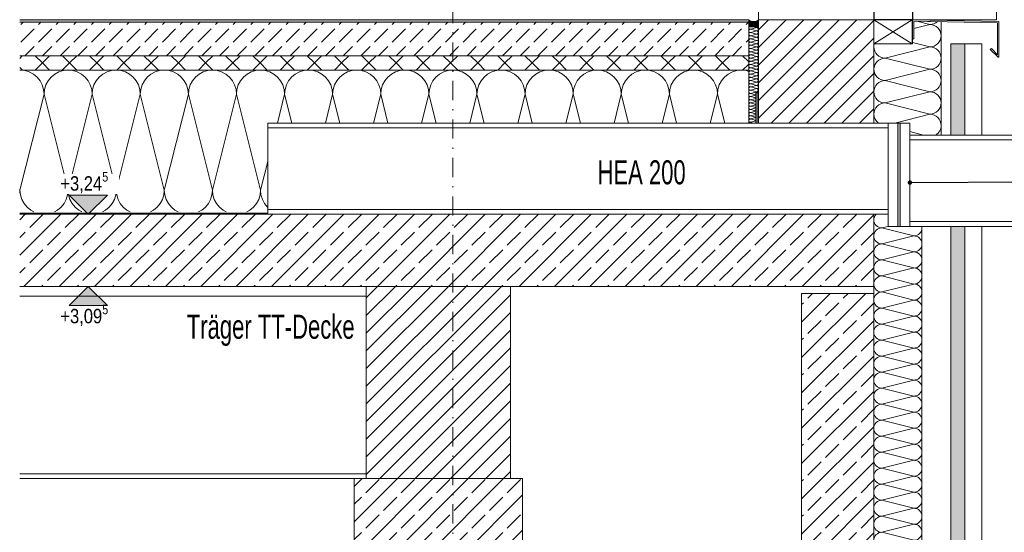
# Model space of a CAD drawing. Header units: metres. Extents: x -58265 to 854892, y -56510 to 35250.
# Tile 24 of 47: x 600198 to 602245, y -27996 to -26930. Entities that reach past the tile are written whole.
import ezdxf

# ---------------------------------------------------------------- set-up
doc = ezdxf.new("R2010")
doc.units = ezdxf.units.M
doc.header["$LTSCALE"] = 0.05
doc.linetypes.add('Achse 24', pattern=[1600, 800, -400, 0, -400])
doc.linetypes.add('Wipeout_Contour', pattern=[20000, 0, -20000])
for name, color, linetype in [('A_1_Schraffuren', 7, 'Continuous'), ('A_1_Wände_Außen', 7, 'Continuous'), ('A_4_Detail_Achsen', 7, 'Continuous'), ('A_4_Detail_Bemaßung', 7, 'Continuous'), ('A_4_Details_Linien', 7, 'Continuous'), ('A_4_N_Detail_Inhalt', 7, 'Continuous')]:
    doc.layers.add(name, color=color, linetype=linetype)
doc.styles.add('ERSTELLTER_STIL_2', font='txt')
doc.styles.add('ERSTELLTER_STIL_5', font='txt', dxfattribs={"width": 0.8})
doc.linetypes.add('_Bitumen_1lagig', pattern='A,0,[2,L220503_DokZentrum_Borna1.Shx,S=5.079365,R=0,X=0,Y=0],-640,0', length=640)
doc.dimstyles.new('ERSTELLTER_STIL__2', dxfattribs={"dimtxt": 0.18, "dimasz": 18.24, "dimexe": 0.18, "dimexo": 0.0625, "dimgap": 0, "dimtad": 0, "dimtih": 1, "dimtoh": 1, "dimdec": 4, "dimzin": 0, "dimdsep": 46, "dimcen": 0.09, "dimadec": 0, "dimazin": 0, "dimtfac": 1, "dimtdec": 4, "dimtmove": 0, "dimatfit": 3, "dimldrblk": 'ARROWHEAD_11', "dimfxl": 1, "dimtolj": 1, "dimtzin": 0, "dimarcsym": 0})
pattern_1 = [(45, (565636.85, -30579.794), (-36.76955, 36.76955), []), (45, (565618.465, -30561.41), (-36.76955, 36.76955), [39, -13])]
pattern_2 = [(45, (565636.85, -30579.794), (-18.384776, 18.384776), [])]

# ---------------------------------------------------------------- blocks, each defined once
blk = doc.blocks.new('*X4', base_point=(565636.8, -30579.8))
at = {"layer": 'A_1_Schraffuren', "color": 251, "linetype": 'Continuous', "lineweight": 13}
for p, q in [((602090.1, -26939.8), (602062.9, -26933)), ((602090.1, -26939.8), (602056.6, -26948.1)), ((602090.1, -26986.4), (602053.6, -26977.3)), ((602090.1, -26986.4), (601996.8, -27009.8)), ((602090.1, -27033.1), (601996.8, -27009.8)), ((602090.1, -27033.1), (601996.8, -27056.4)), ((602090.1, -27079.8), (601996.8, -27056.4)), ((602090.1, -27079.8), (601996.8, -27103.1)), ((602090.1, -27126.4), (601996.8, -27103.1)), ((602090.1, -27126.4), (602016.8, -27144.8)), ((602076.8, -27169.8), (602048.4, -27162.7))]:
    blk.add_line(p, q, dxfattribs=at)
for centre, start, end in [((602090.1, -26916.4), 270, 311.8551), ((602090.1, -26963.1), 0, 90), ((602090.1, -26963.1), 270, 0), ((601996.8, -26986.4), 163.3987, 180), ((601996.8, -26986.4), 180, 270), ((602090.1, -27009.8), 0, 90), ((601996.8, -27033.1), 90, 180), ((602090.1, -27009.8), 270, 0), ((601996.8, -27033.1), 180, 270), ((602090.1, -27056.4), 0, 90), ((601996.8, -27079.8), 90, 180), ((602090.1, -27056.4), 270, 0), ((601996.8, -27079.8), 180, 270), ((602090.1, -27103.1), 0, 90), ((601996.8, -27126.4), 90, 180), ((602090.1, -27103.1), 270, 0), ((601996.8, -27126.4), 180, 231.787), ((602090.1, -27149.8), 0, 90), ((602090.1, -27149.8), 300.998, 0)]:
    blk.add_arc(centre, 23.3, start, end, dxfattribs=at)
blk = doc.blocks.new('*X7', base_point=(565636.8, -30579.8))
at = {"layer": 'A_1_Schraffuren', "color": 251, "linetype": 'Continuous', "lineweight": 13}
for p, q in [((600198.4, -27034.8), (600197.8, -27034.8)), ((600208.2, -27035.7), (600198.4, -27034.8)), ((600217.6, -27038.6), (600208.2, -27035.7)), ((600226.2, -27043.2), (600217.6, -27038.6)), ((600279.3, -27038.6), (600270.6, -27043.2)), ((600288.7, -27035.7), (600279.3, -27038.6)), ((600298.4, -27034.8), (600288.7, -27035.7)), ((600308.2, -27035.7), (600298.4, -27034.8)), ((600317.6, -27038.6), (600308.2, -27035.7)), ((600326.2, -27043.2), (600317.6, -27038.6)), ((600379.3, -27038.6), (600370.6, -27043.2)), ((600388.7, -27035.7), (600379.3, -27038.6)), ((600398.4, -27034.8), (600388.7, -27035.7)), ((600408.2, -27035.7), (600398.4, -27034.8)), ((600417.6, -27038.6), (600408.2, -27035.7)), ((600426.2, -27043.2), (600417.6, -27038.6)), ((600479.3, -27038.6), (600470.6, -27043.2)), ((600488.7, -27035.7), (600479.3, -27038.6)), ((600498.4, -27034.8), (600488.7, -27035.7)), ((600508.2, -27035.7), (600498.4, -27034.8)), ((600517.6, -27038.6), (600508.2, -27035.7)), ((600526.2, -27043.2), (600517.6, -27038.6)), ((600579.3, -27038.6), (600570.6, -27043.2)), ((600588.7, -27035.7), (600579.3, -27038.6)), ((600598.4, -27034.8), (600588.7, -27035.7)), ((600608.2, -27035.7), (600598.4, -27034.8)), ((600617.6, -27038.6), (600608.2, -27035.7)), ((600626.2, -27043.2), (600617.6, -27038.6)), ((600679.3, -27038.6), (600670.6, -27043.2)), ((600688.7, -27035.7), (600679.3, -27038.6)), ((600698.4, -27034.8), (600688.7, -27035.7)), ((600708.2, -27035.7), (600698.4, -27034.8)), ((600717.6, -27038.6), (600708.2, -27035.7)), ((600726.2, -27043.2), (600717.6, -27038.6)), ((600779.3, -27038.6), (600770.6, -27043.2)), ((600788.7, -27035.7), (600779.3, -27038.6)), ((600798.4, -27034.8), (600788.7, -27035.7)), ((600808.2, -27035.7), (600798.4, -27034.8)), ((600817.6, -27038.6), (600808.2, -27035.7)), ((600826.2, -27043.2), (600817.6, -27038.6)), ((600879.3, -27038.6), (600870.6, -27043.2)), ((600888.7, -27035.7), (600879.3, -27038.6)), ((600898.4, -27034.8), (600888.7, -27035.7)), ((600908.2, -27035.7), (600898.4, -27034.8)), ((600917.6, -27038.6), (600908.2, -27035.7)), ((600926.2, -27043.2), (600917.6, -27038.6)), ((600979.3, -27038.6), (600970.6, -27043.2)), ((600988.7, -27035.7), (600979.3, -27038.6)), ((600998.4, -27034.8), (600988.7, -27035.7)), ((601008.2, -27035.7), (600998.4, -27034.8)), ((601017.6, -27038.6), (601008.2, -27035.7)), ((601026.2, -27043.2), (601017.6, -27038.6)), ((601079.3, -27038.6), (601070.6, -27043.2)), ((601088.7, -27035.7), (601079.3, -27038.6)), ((601098.4, -27034.8), (601088.7, -27035.7)), ((601108.2, -27035.7), (601098.4, -27034.8)), ((601117.6, -27038.6), (601108.2, -27035.7)), ((601126.2, -27043.2), (601117.6, -27038.6)), ((601179.3, -27038.6), (601170.6, -27043.2)), ((601188.7, -27035.7), (601179.3, -27038.6)), ((601198.4, -27034.8), (601188.7, -27035.7)), ((601208.2, -27035.7), (601198.4, -27034.8)), ((601217.6, -27038.6), (601208.2, -27035.7)), ((601226.2, -27043.2), (601217.6, -27038.6)), ((601279.3, -27038.6), (601270.6, -27043.2)), ((601288.7, -27035.7), (601279.3, -27038.6)), ((601298.4, -27034.8), (601288.7, -27035.7)), ((601308.2, -27035.7), (601298.4, -27034.8)), ((601317.6, -27038.6), (601308.2, -27035.7)), ((601326.2, -27043.2), (601317.6, -27038.6)), ((601379.3, -27038.6), (601370.6, -27043.2)), ((601388.7, -27035.7), (601379.3, -27038.6)), ((601398.4, -27034.8), (601388.7, -27035.7)), ((601408.2, -27035.7), (601398.4, -27034.8)), ((601417.6, -27038.6), (601408.2, -27035.7)), ((601426.2, -27043.2), (601417.6, -27038.6)), ((601479.3, -27038.6), (601470.6, -27043.2)), ((601488.7, -27035.7), (601479.3, -27038.6)), ((601498.4, -27034.8), (601488.7, -27035.7)), ((601508.2, -27035.7), (601498.4, -27034.8)), ((601517.6, -27038.6), (601508.2, -27035.7)), ((601526.2, -27043.2), (601517.6, -27038.6)), ((601579.3, -27038.6), (601570.6, -27043.2)), ((601588.7, -27035.7), (601579.3, -27038.6)), ((601598.4, -27034.8), (601588.7, -27035.7)), ((601608.2, -27035.7), (601598.4, -27034.8)), ((601617.6, -27038.6), (601608.2, -27035.7)), ((601626.2, -27043.2), (601617.6, -27038.6)), ((601679.3, -27038.6), (601670.6, -27043.2)), ((601688.7, -27035.7), (601679.3, -27038.6)), ((601698.4, -27034.8), (601688.7, -27035.7)), ((601708.2, -27035.7), (601698.4, -27034.8)), ((601713.4, -27037.3), (601708.2, -27035.7)), ((600233.8, -27049.4), (600226.2, -27043.2)), ((600240, -27057), (600233.8, -27049.4)), ((600244.6, -27065.6), (600240, -27057)), ((600256.9, -27057), (600252.2, -27065.6)), ((600263.1, -27049.4), (600256.9, -27057)), ((600270.6, -27043.2), (600263.1, -27049.4)), ((600333.8, -27049.4), (600326.2, -27043.2)), ((600340, -27057), (600333.8, -27049.4)), ((600344.6, -27065.6), (600340, -27057)), ((600356.9, -27057), (600352.2, -27065.6)), ((600363.1, -27049.4), (600356.9, -27057)), ((600370.6, -27043.2), (600363.1, -27049.4)), ((600433.8, -27049.4), (600426.2, -27043.2)), ((600440, -27057), (600433.8, -27049.4)), ((600444.6, -27065.6), (600440, -27057)), ((600456.9, -27057), (600452.2, -27065.6)), ((600463.1, -27049.4), (600456.9, -27057)), ((600470.6, -27043.2), (600463.1, -27049.4)), ((600533.8, -27049.4), (600526.2, -27043.2)), ((600540, -27057), (600533.8, -27049.4)), ((600544.6, -27065.6), (600540, -27057)), ((600556.9, -27057), (600552.2, -27065.6)), ((600563.1, -27049.4), (600556.9, -27057)), ((600570.6, -27043.2), (600563.1, -27049.4)), ((600633.8, -27049.4), (600626.2, -27043.2)), ((600640, -27057), (600633.8, -27049.4)), ((600644.6, -27065.6), (600640, -27057)), ((600656.9, -27057), (600652.2, -27065.6)), ((600663.1, -27049.4), (600656.9, -27057)), ((600670.6, -27043.2), (600663.1, -27049.4)), ((600733.8, -27049.4), (600726.2, -27043.2)), ((600740, -27057), (600733.8, -27049.4)), ((600744.6, -27065.6), (600740, -27057)), ((600756.9, -27057), (600752.2, -27065.6)), ((600763.1, -27049.4), (600756.9, -27057)), ((600770.6, -27043.2), (600763.1, -27049.4)), ((600833.8, -27049.4), (600826.2, -27043.2)), ((600840, -27057), (600833.8, -27049.4)), ((600844.6, -27065.6), (600840, -27057)), ((600856.9, -27057), (600852.2, -27065.6)), ((600863.1, -27049.4), (600856.9, -27057)), ((600870.6, -27043.2), (600863.1, -27049.4)), ((600933.8, -27049.4), (600926.2, -27043.2)), ((600940, -27057), (600933.8, -27049.4)), ((600944.6, -27065.6), (600940, -27057)), ((600956.9, -27057), (600952.2, -27065.6)), ((600963.1, -27049.4), (600956.9, -27057)), ((600970.6, -27043.2), (600963.1, -27049.4)), ((601033.8, -27049.4), (601026.2, -27043.2)), ((601040, -27057), (601033.8, -27049.4)), ((601044.6, -27065.6), (601040, -27057)), ((601056.9, -27057), (601052.2, -27065.6)), ((601063.1, -27049.4), (601056.9, -27057)), ((601070.6, -27043.2), (601063.1, -27049.4)), ((601133.8, -27049.4), (601126.2, -27043.2)), ((601140, -27057), (601133.8, -27049.4)), ((601144.6, -27065.6), (601140, -27057)), ((601156.9, -27057), (601152.2, -27065.6)), ((601163.1, -27049.4), (601156.9, -27057)), ((601170.6, -27043.2), (601163.1, -27049.4)), ((601233.8, -27049.4), (601226.2, -27043.2)), ((601240, -27057), (601233.8, -27049.4)), ((601244.6, -27065.6), (601240, -27057)), ((601256.9, -27057), (601252.2, -27065.6)), ((601263.1, -27049.4), (601256.9, -27057)), ((601270.6, -27043.2), (601263.1, -27049.4)), ((601333.8, -27049.4), (601326.2, -27043.2)), ((601340, -27057), (601333.8, -27049.4)), ((601344.6, -27065.6), (601340, -27057)), ((601356.9, -27057), (601352.2, -27065.6)), ((601363.1, -27049.4), (601356.9, -27057)), ((601370.6, -27043.2), (601363.1, -27049.4)), ((601433.8, -27049.4), (601426.2, -27043.2)), ((601440, -27057), (601433.8, -27049.4)), ((601444.6, -27065.6), (601440, -27057)), ((601456.9, -27057), (601452.2, -27065.6)), ((601463.1, -27049.4), (601456.9, -27057)), ((601470.6, -27043.2), (601463.1, -27049.4)), ((601533.8, -27049.4), (601526.2, -27043.2)), ((601540, -27057), (601533.8, -27049.4)), ((601544.6, -27065.6), (601540, -27057)), ((601556.9, -27057), (601552.2, -27065.6)), ((601563.1, -27049.4), (601556.9, -27057)), ((601570.6, -27043.2), (601563.1, -27049.4)), ((601633.8, -27049.4), (601626.2, -27043.2)), ((601640, -27057), (601633.8, -27049.4)), ((601644.6, -27065.6), (601640, -27057)), ((601656.9, -27057), (601652.2, -27065.6)), ((601663.1, -27049.4), (601656.9, -27057)), ((601670.6, -27043.2), (601663.1, -27049.4)), ((600247.5, -27075), (600244.6, -27065.6)), ((600248.4, -27084.8), (600247.5, -27075)), ((600249.4, -27075), (600248.4, -27084.8)), ((600252.2, -27065.6), (600249.4, -27075)), ((600347.5, -27075), (600344.6, -27065.6)), ((600348.4, -27084.8), (600347.5, -27075)), ((600349.4, -27075), (600348.4, -27084.8)), ((600352.2, -27065.6), (600349.4, -27075)), ((600447.5, -27075), (600444.6, -27065.6)), ((600448.4, -27084.8), (600447.5, -27075)), ((600449.4, -27075), (600448.4, -27084.8)), ((600452.2, -27065.6), (600449.4, -27075)), ((600547.5, -27075), (600544.6, -27065.6)), ((600548.4, -27084.8), (600547.5, -27075)), ((600549.4, -27075), (600548.4, -27084.8)), ((600552.2, -27065.6), (600549.4, -27075)), ((600647.5, -27075), (600644.6, -27065.6)), ((600648.4, -27084.8), (600647.5, -27075)), ((600649.4, -27075), (600648.4, -27084.8)), ((600652.2, -27065.6), (600649.4, -27075)), ((600747.5, -27075), (600744.6, -27065.6)), ((600748.4, -27084.8), (600747.5, -27075)), ((600749.4, -27075), (600748.4, -27084.8)), ((600752.2, -27065.6), (600749.4, -27075)), ((600847.5, -27075), (600844.6, -27065.6)), ((600848.4, -27084.8), (600847.5, -27075)), ((600849.4, -27075), (600848.4, -27084.8)), ((600852.2, -27065.6), (600849.4, -27075)), ((600947.5, -27075), (600944.6, -27065.6)), ((600948.4, -27084.8), (600947.5, -27075)), ((600949.4, -27075), (600948.4, -27084.8)), ((600952.2, -27065.6), (600949.4, -27075)), ((601047.5, -27075), (601044.6, -27065.6)), ((601048.4, -27084.8), (601047.5, -27075)), ((601049.4, -27075), (601048.4, -27084.8)), ((601052.2, -27065.6), (601049.4, -27075)), ((601147.5, -27075), (601144.6, -27065.6)), ((601148.4, -27084.8), (601147.5, -27075)), ((601149.4, -27075), (601148.4, -27084.8)), ((601152.2, -27065.6), (601149.4, -27075)), ((601247.5, -27075), (601244.6, -27065.6)), ((601248.4, -27084.8), (601247.5, -27075)), ((601249.4, -27075), (601248.4, -27084.8)), ((601252.2, -27065.6), (601249.4, -27075)), ((601347.5, -27075), (601344.6, -27065.6)), ((601348.4, -27084.8), (601347.5, -27075)), ((601349.4, -27075), (601348.4, -27084.8)), ((601352.2, -27065.6), (601349.4, -27075)), ((601447.5, -27075), (601444.6, -27065.6)), ((601448.4, -27084.8), (601447.5, -27075)), ((601449.4, -27075), (601448.4, -27084.8)), ((601452.2, -27065.6), (601449.4, -27075)), ((601547.5, -27075), (601544.6, -27065.6)), ((601548.4, -27084.8), (601547.5, -27075)), ((601549.4, -27075), (601548.4, -27084.8)), ((601552.2, -27065.6), (601549.4, -27075)), ((601647.5, -27075), (601644.6, -27065.6)), ((601648.4, -27084.8), (601647.5, -27075)), ((601649.4, -27075), (601648.4, -27084.8)), ((601652.2, -27065.6), (601649.4, -27075)), ((600198.4, -27284.8), (600248.4, -27084.8)), ((600298.4, -27284.8), (600248.4, -27084.8)), ((600298.4, -27284.8), (600348.4, -27084.8)), ((600398.4, -27284.8), (600348.4, -27084.8)), ((600398.4, -27284.8), (600448.4, -27084.8)), ((600498.4, -27284.8), (600448.4, -27084.8)), ((600498.4, -27284.8), (600548.4, -27084.8)), ((600598.4, -27284.8), (600548.4, -27084.8)), ((600598.4, -27284.8), (600648.4, -27084.8)), ((600698.4, -27284.8), (600648.4, -27084.8)), ((600733.4, -27144.8), (600748.4, -27084.8)), ((600763.4, -27144.8), (600748.4, -27084.8)), ((600833.4, -27144.8), (600848.4, -27084.8)), ((600863.4, -27144.8), (600848.4, -27084.8)), ((600933.4, -27144.8), (600948.4, -27084.8)), ((600963.4, -27144.8), (600948.4, -27084.8)), ((601033.4, -27144.8), (601048.4, -27084.8)), ((601063.4, -27144.8), (601048.4, -27084.8)), ((601133.4, -27144.8), (601148.4, -27084.8)), ((601163.4, -27144.8), (601148.4, -27084.8)), ((601233.4, -27144.8), (601248.4, -27084.8)), ((601263.4, -27144.8), (601248.4, -27084.8)), ((601333.4, -27144.8), (601348.4, -27084.8)), ((601363.4, -27144.8), (601348.4, -27084.8)), ((601433.4, -27144.8), (601448.4, -27084.8)), ((601463.4, -27144.8), (601448.4, -27084.8)), ((601533.4, -27144.8), (601548.4, -27084.8)), ((601563.4, -27144.8), (601548.4, -27084.8)), ((601633.4, -27144.8), (601648.4, -27084.8)), ((601663.4, -27144.8), (601648.4, -27084.8)), ((600698.4, -27284.8), (600713.4, -27224.8)), ((600198.4, -27284.8), (600197.8, -27282.4)), ((600197.8, -27290.8), (600198.4, -27284.8)), ((600198.4, -27284.8), (600199.4, -27294.5)), ((600199.4, -27294.5), (600202.2, -27303.9)), ((600202.2, -27303.9), (600206.9, -27312.6)), ((600290, -27312.6), (600294.6, -27303.9)), ((600294.6, -27303.9), (600297.5, -27294.5)), ((600297.5, -27294.5), (600298.4, -27284.8)), ((600298.4, -27284.8), (600299.4, -27294.5)), ((600299.4, -27294.5), (600302.2, -27303.9)), ((600302.2, -27303.9), (600306.9, -27312.6)), ((600390, -27312.6), (600394.6, -27303.9)), ((600394.6, -27303.9), (600397.5, -27294.5)), ((600397.5, -27294.5), (600398.4, -27284.8)), ((600398.4, -27284.8), (600399.4, -27294.5)), ((600399.4, -27294.5), (600402.2, -27303.9)), ((600402.2, -27303.9), (600406.9, -27312.6)), ((600490, -27312.6), (600494.6, -27303.9)), ((600494.6, -27303.9), (600497.5, -27294.5)), ((600497.5, -27294.5), (600498.4, -27284.8)), ((600498.4, -27284.8), (600499.4, -27294.5)), ((600499.4, -27294.5), (600502.2, -27303.9)), ((600502.2, -27303.9), (600506.9, -27312.6)), ((600590, -27312.6), (600594.6, -27303.9)), ((600594.6, -27303.9), (600597.5, -27294.5)), ((600597.5, -27294.5), (600598.4, -27284.8)), ((600598.4, -27284.8), (600599.4, -27294.5)), ((600599.4, -27294.5), (600602.2, -27303.9)), ((600602.2, -27303.9), (600606.9, -27312.6)), ((600690, -27312.6), (600694.6, -27303.9)), ((600694.6, -27303.9), (600697.5, -27294.5)), ((600697.5, -27294.5), (600698.4, -27284.8)), ((600698.4, -27284.8), (600699.4, -27294.5)), ((600699.4, -27294.5), (600702.2, -27303.9)), ((600702.2, -27303.9), (600706.9, -27312.6)), ((600206.9, -27312.6), (600213.1, -27320.1)), ((600213.1, -27320.1), (600220.6, -27326.3)), ((600276.2, -27326.3), (600283.8, -27320.1)), ((600283.8, -27320.1), (600290, -27312.6)), ((600306.9, -27312.6), (600313.1, -27320.1)), ((600313.1, -27320.1), (600320.6, -27326.3)), ((600376.2, -27326.3), (600383.8, -27320.1)), ((600383.8, -27320.1), (600390, -27312.6)), ((600406.9, -27312.6), (600413.1, -27320.1)), ((600413.1, -27320.1), (600420.6, -27326.3)), ((600476.2, -27326.3), (600483.8, -27320.1)), ((600483.8, -27320.1), (600490, -27312.6)), ((600506.9, -27312.6), (600513.1, -27320.1)), ((600513.1, -27320.1), (600520.6, -27326.3)), ((600576.2, -27326.3), (600583.8, -27320.1)), ((600583.8, -27320.1), (600590, -27312.6)), ((600606.9, -27312.6), (600613.1, -27320.1)), ((600613.1, -27320.1), (600620.6, -27326.3)), ((600676.2, -27326.3), (600683.8, -27320.1)), ((600683.8, -27320.1), (600690, -27312.6)), ((600706.9, -27312.6), (600713.1, -27320.1)), ((600713.1, -27320.1), (600713.4, -27320.4)), ((600220.6, -27326.3), (600227.1, -27329.8)), ((600269.8, -27329.8), (600276.2, -27326.3)), ((600320.6, -27326.3), (600327.1, -27329.8)), ((600369.8, -27329.8), (600376.2, -27326.3)), ((600420.6, -27326.3), (600427.1, -27329.8)), ((600469.8, -27329.8), (600476.2, -27326.3)), ((600520.6, -27326.3), (600527.1, -27329.8)), ((600569.8, -27329.8), (600576.2, -27326.3)), ((600620.6, -27326.3), (600627.1, -27329.8)), ((600669.8, -27329.8), (600676.2, -27326.3))]:
    blk.add_line(p, q, dxfattribs=at)
blk = doc.blocks.new('*X10', base_point=(565636.8, -30579.8))
at = {"layer": 'A_1_Schraffuren', "color": 251, "linetype": 'Continuous', "lineweight": 13}
for p, q in [((602003.4, -27359.8), (601990.1, -27363.1)), ((602056.8, -27379.8), (601990.1, -27363.1)), ((602056.8, -27379.8), (601990.1, -27396.4)), ((602056.8, -27413.1), (601990.1, -27396.4)), ((602056.8, -27413.1), (601990.1, -27429.8)), ((602056.8, -27446.4), (601990.1, -27429.8)), ((602056.8, -27446.4), (601990.1, -27463.1)), ((602056.8, -27479.8), (601990.1, -27463.1)), ((602056.8, -27479.8), (601990.1, -27496.4)), ((602056.8, -27513.1), (601990.1, -27496.4)), ((602056.8, -27513.1), (601990.1, -27529.8)), ((602056.8, -27546.4), (601990.1, -27529.8)), ((602056.8, -27546.4), (601990.1, -27563.1)), ((602056.8, -27579.8), (601990.1, -27563.1)), ((602056.8, -27579.8), (601990.1, -27596.4)), ((602056.8, -27613.1), (601990.1, -27596.4)), ((602056.8, -27613.1), (601990.1, -27629.8)), ((602056.8, -27646.4), (601990.1, -27629.8)), ((602056.8, -27646.4), (601990.1, -27663.1)), ((602056.8, -27679.8), (601990.1, -27663.1)), ((602056.8, -27679.8), (601990.1, -27696.4)), ((602056.8, -27713.1), (601990.1, -27696.4)), ((602056.8, -27713.1), (601990.1, -27729.8)), ((602056.8, -27746.4), (601990.1, -27729.8)), ((602056.8, -27746.4), (601990.1, -27763.1)), ((602056.8, -27779.8), (601990.1, -27763.1)), ((602056.8, -27779.8), (601990.1, -27796.4)), ((602056.8, -27813.1), (601990.1, -27796.4)), ((602056.8, -27813.1), (601990.1, -27829.8)), ((602056.8, -27846.4), (601990.1, -27829.8)), ((602056.8, -27846.4), (601990.1, -27863.1)), ((602056.8, -27879.8), (601990.1, -27863.1)), ((602056.8, -27879.8), (601990.1, -27896.4)), ((602056.8, -27913.1), (601990.1, -27896.4)), ((602056.8, -27913.1), (601990.1, -27929.8)), ((602056.8, -27946.4), (601990.1, -27929.8)), ((602056.8, -27946.4), (601990.1, -27963.1)), ((602056.8, -27979.8), (601990.1, -27963.1)), ((602056.8, -27979.8), (601990.1, -27996.4)), ((602056.8, -28013.1), (601990.1, -27996.4))]:
    blk.add_line(p, q, dxfattribs=at)
for centre, start, end in [((601990.1, -27346.4), 135.5693, 180), ((601990.1, -27346.4), 180, 270), ((601990.1, -27379.8), 90, 180), ((602056.8, -27363.1), 270, 0), ((602056.8, -27363.1), 0, 11.5363), ((601990.1, -27379.8), 180, 270), ((602056.8, -27396.4), 0, 90), ((601990.1, -27413.1), 90, 180), ((602056.8, -27396.4), 270, 0), ((601990.1, -27413.1), 180, 270), ((602056.8, -27429.8), 0, 90), ((601990.1, -27446.4), 90, 180), ((601990.1, -27446.4), 180, 270), ((602056.8, -27429.8), 270, 0), ((602056.8, -27463.1), 0, 90), ((601990.1, -27479.8), 90, 180), ((602056.8, -27463.1), 270, 0), ((601990.1, -27479.8), 180, 270), ((602056.8, -27496.4), 0, 90), ((601990.1, -27513.1), 90, 180), ((602056.8, -27496.4), 270, 0), ((601990.1, -27513.1), 180, 270), ((601990.1, -27546.4), 90, 180), ((602056.8, -27529.8), 0, 90), ((602056.8, -27529.8), 270, 0), ((601990.1, -27546.4), 180, 270), ((602056.8, -27563.1), 0, 90), ((601990.1, -27579.8), 90, 180), ((602056.8, -27563.1), 270, 0), ((601990.1, -27579.8), 180, 270), ((602056.8, -27596.4), 0, 90), ((601990.1, -27613.1), 90, 180), ((602056.8, -27596.4), 270, 0), ((601990.1, -27613.1), 180, 270), ((601990.1, -27646.4), 90, 180), ((602056.8, -27629.8), 0, 90), ((602056.8, -27629.8), 270, 0), ((601990.1, -27646.4), 180, 270), ((602056.8, -27663.1), 0, 90), ((601990.1, -27679.8), 90, 180), ((602056.8, -27663.1), 270, 0), ((601990.1, -27679.8), 180, 270), ((602056.8, -27696.4), 0, 90), ((601990.1, -27713.1), 90, 180), ((601990.1, -27713.1), 180, 270), ((602056.8, -27696.4), 270, 0), ((602056.8, -27729.8), 0, 90), ((601990.1, -27746.4), 90, 180), ((602056.8, -27729.8), 270, 0), ((601990.1, -27746.4), 180, 270), ((602056.8, -27763.1), 0, 90), ((601990.1, -27779.8), 90, 180), ((602056.8, -27763.1), 270, 0), ((601990.1, -27779.8), 180, 270), ((602056.8, -27796.4), 0, 90), ((601990.1, -27813.1), 90, 180), ((601990.1, -27813.1), 180, 270), ((602056.8, -27796.4), 270, 0), ((602056.8, -27829.8), 0, 90), ((601990.1, -27846.4), 90, 180), ((602056.8, -27829.8), 270, 0), ((601990.1, -27846.4), 180, 270), ((602056.8, -27863.1), 0, 90), ((601990.1, -27879.8), 90, 180), ((602056.8, -27863.1), 270, 0), ((601990.1, -27879.8), 180, 270), ((601990.1, -27913.1), 90, 180), ((602056.8, -27896.4), 0, 90), ((602056.8, -27896.4), 270, 0), ((601990.1, -27913.1), 180, 270), ((602056.8, -27929.8), 0, 90), ((601990.1, -27946.4), 90, 180), ((602056.8, -27929.8), 270, 0), ((601990.1, -27946.4), 180, 270), ((602056.8, -27963.1), 0, 90), ((601990.1, -27979.8), 90, 180), ((601990.1, -27979.8), 180, 270), ((602056.8, -27963.1), 270, 0), ((602056.8, -27996.4), 0, 90), ((601990.1, -28013.1), 90, 180), ((602056.8, -27996.4), 270, 0)]:
    blk.add_arc(centre, 16.7, start, end, dxfattribs=at)
blk = doc.blocks.new('*X11', base_point=(565636.8, -30579.8))
at = {"layer": 'A_1_Schraffuren', "color": 251, "linetype": 'Continuous', "lineweight": 13}
for p, q in [((601730.1, -26946.4), (601716.8, -26949.8)), ((601730.1, -26953.1), (601716.8, -26949.8)), ((601730.1, -26953.1), (601716.8, -26956.4)), ((601730.1, -26959.8), (601716.8, -26956.4)), ((601730.1, -26946.4), (601723.4, -26944.8)), ((601730.1, -26959.8), (601716.8, -26963.1)), ((601730.1, -26966.4), (601716.8, -26963.1)), ((601730.1, -26966.4), (601716.8, -26969.8)), ((601730.1, -26973.1), (601716.8, -26969.8)), ((601730.1, -26973.1), (601716.8, -26976.4)), ((601730.1, -26979.8), (601716.8, -26976.4)), ((601730.1, -26979.8), (601716.8, -26983.1)), ((601730.1, -26986.4), (601716.8, -26983.1)), ((601730.1, -26986.4), (601716.8, -26989.8)), ((601730.1, -26993.1), (601716.8, -26989.8)), ((601730.1, -26993.1), (601716.8, -26996.4)), ((601730.1, -26999.8), (601716.8, -26996.4)), ((601730.1, -26999.8), (601716.8, -27003.1)), ((601730.1, -27006.4), (601716.8, -27003.1)), ((601730.1, -27006.4), (601716.8, -27009.8)), ((601730.1, -27013.1), (601716.8, -27009.8)), ((601730.1, -27013.1), (601716.8, -27016.4)), ((601730.1, -27019.8), (601716.8, -27016.4)), ((601730.1, -27019.8), (601716.8, -27023.1)), ((601730.1, -27026.4), (601716.8, -27023.1)), ((601730.1, -27026.4), (601716.8, -27029.8)), ((601730.1, -27033.1), (601716.8, -27029.8)), ((601730.1, -27033.1), (601716.8, -27036.4)), ((601730.1, -27039.8), (601716.8, -27036.4)), ((601730.1, -27039.8), (601716.8, -27043.1)), ((601730.1, -27046.4), (601716.8, -27043.1)), ((601730.1, -27046.4), (601716.8, -27049.8)), ((601730.1, -27053.1), (601716.8, -27049.8)), ((601730.1, -27053.1), (601716.8, -27056.4)), ((601730.1, -27059.8), (601716.8, -27056.4)), ((601730.1, -27059.8), (601716.8, -27063.1)), ((601730.1, -27066.4), (601716.8, -27063.1)), ((601730.1, -27066.4), (601716.8, -27069.8)), ((601730.1, -27073.1), (601716.8, -27069.8)), ((601730.1, -27073.1), (601716.8, -27076.4)), ((601730.1, -27079.8), (601716.8, -27076.4)), ((601730.1, -27079.8), (601716.8, -27083.1)), ((601728.4, -27086), (601716.8, -27083.1)), ((601728.4, -27086.9), (601716.8, -27089.8)), ((601728.4, -27092.7), (601716.8, -27089.8)), ((601728.4, -27093.5), (601716.8, -27096.4)), ((601728.4, -27099.4), (601716.8, -27096.4)), ((601728.4, -27100.2), (601716.8, -27103.1)), ((601728.4, -27106), (601716.8, -27103.1)), ((601728.4, -27106.9), (601716.8, -27109.8)), ((601728.4, -27112.7), (601716.8, -27109.8)), ((601728.4, -27113.5), (601716.8, -27116.4)), ((601728.4, -27119.4), (601716.8, -27116.4)), ((601728.4, -27120.2), (601716.8, -27123.1)), ((601728.4, -27126), (601716.8, -27123.1)), ((601728.4, -27126.9), (601716.8, -27129.8)), ((601728.4, -27132.7), (601716.8, -27129.8)), ((601728.4, -27133.5), (601716.8, -27136.4)), ((601728.4, -27139.4), (601716.8, -27136.4)), ((601728.4, -27140.2), (601716.8, -27143.1)), ((601723.4, -27144.8), (601716.8, -27143.1))]:
    blk.add_line(p, q, dxfattribs=at)
for centre, start, end in [((601716.8, -26946.4), 150.0002, 180), ((601716.8, -26946.4), 180, 270), ((601716.8, -26953.1), 90, 180), ((601716.8, -26953.1), 180, 270), ((601716.8, -26959.8), 90, 180), ((601730.1, -26943.1), 270, 329.9998), ((601730.1, -26949.8), 0, 90), ((601730.1, -26949.8), 270, 0), ((601730.1, -26956.4), 0, 90), ((601730.1, -26956.4), 270, 0), ((601716.8, -26959.8), 180, 270), ((601716.8, -26966.4), 90, 180), ((601716.8, -26966.4), 180, 270), ((601716.8, -26973.1), 90, 180), ((601716.8, -26973.1), 180, 270), ((601716.8, -26979.8), 90, 180), ((601730.1, -26963.1), 0, 90), ((601730.1, -26963.1), 270, 0), ((601730.1, -26969.8), 0, 90), ((601730.1, -26969.8), 270, 0), ((601730.1, -26976.4), 0, 90), ((601730.1, -26976.4), 270, 0), ((601716.8, -26979.8), 180, 270), ((601716.8, -26986.4), 90, 180), ((601716.8, -26986.4), 180, 270), ((601716.8, -26993.1), 90, 180), ((601716.8, -26993.1), 180, 270), ((601716.8, -26999.8), 90, 180), ((601730.1, -26983.1), 0, 90), ((601730.1, -26983.1), 270, 0), ((601730.1, -26989.8), 0, 90), ((601730.1, -26989.8), 270, 0), ((601730.1, -26996.4), 0, 90), ((601730.1, -26996.4), 270, 0), ((601716.8, -26999.8), 180, 270), ((601716.8, -27006.4), 90, 180), ((601716.8, -27006.4), 180, 270), ((601716.8, -27013.1), 90, 180), ((601716.8, -27013.1), 180, 270), ((601716.8, -27019.8), 90, 180), ((601730.1, -27003.1), 0, 90), ((601730.1, -27003.1), 270, 0), ((601730.1, -27009.8), 0, 90), ((601730.1, -27009.8), 270, 0), ((601730.1, -27016.4), 0, 90), ((601730.1, -27016.4), 270, 0), ((601716.8, -27019.8), 180, 270), ((601716.8, -27026.4), 90, 180), ((601716.8, -27026.4), 180, 270), ((601716.8, -27033.1), 90, 180), ((601716.8, -27033.1), 180, 270), ((601716.8, -27039.8), 90, 180), ((601730.1, -27023.1), 0, 90), ((601730.1, -27023.1), 270, 0), ((601730.1, -27029.8), 0, 90), ((601730.1, -27029.8), 270, 0), ((601730.1, -27036.4), 0, 90), ((601730.1, -27036.4), 270, 0), ((601716.8, -27039.8), 180, 270), ((601716.8, -27046.4), 90, 180), ((601716.8, -27046.4), 180, 270), ((601716.8, -27053.1), 90, 180), ((601716.8, -27053.1), 180, 270), ((601716.8, -27059.8), 90, 180), ((601730.1, -27043.1), 0, 90), ((601730.1, -27043.1), 270, 0), ((601730.1, -27049.8), 0, 90), ((601730.1, -27049.8), 270, 0), ((601730.1, -27056.4), 0, 90), ((601730.1, -27056.4), 270, 0), ((601716.8, -27059.8), 180, 270), ((601716.8, -27066.4), 90, 180), ((601716.8, -27066.4), 180, 270), ((601716.8, -27073.1), 90, 180), ((601716.8, -27073.1), 180, 270), ((601716.8, -27079.8), 90, 180), ((601716.8, -27079.8), 180, 270), ((601730.1, -27063.1), 0, 90), ((601730.1, -27063.1), 270, 0), ((601730.1, -27069.8), 0, 90), ((601730.1, -27069.8), 270, 0), ((601730.1, -27076.4), 0, 90), ((601730.1, -27076.4), 270, 0), ((601730.1, -27083.1), 14.4774, 90), ((601716.8, -27086.4), 90, 180), ((601716.8, -27086.4), 180, 270), ((601716.8, -27093.1), 90, 180), ((601716.8, -27093.1), 180, 270), ((601716.8, -27099.8), 90, 180), ((601716.8, -27099.8), 180, 270), ((601716.8, -27106.4), 90, 180), ((601716.8, -27106.4), 180, 270), ((601716.8, -27113.1), 90, 180), ((601716.8, -27113.1), 180, 270), ((601716.8, -27119.8), 90, 180), ((601716.8, -27119.8), 180, 270), ((601716.8, -27126.4), 90, 180), ((601716.8, -27126.4), 180, 270), ((601716.8, -27133.1), 90, 180), ((601716.8, -27133.1), 180, 270), ((601716.8, -27139.8), 90, 180), ((601716.8, -27139.8), 180, 270), ((601716.8, -27146.4), 90, 150.0001)]:
    blk.add_arc(centre, 3.33, start, end, dxfattribs=at)
blk = doc.blocks.new('*X12', base_point=(565636.8, -30579.8))
at = {"layer": 'A_1_Schraffuren', "linetype": 'Continuous', "lineweight": 13}
blk.add_hatch(color=251, dxfattribs=at).paths.add_polyline_path([(602028.4, -27144.8), (602023.4, -27144.8), (602023.4, -27359.8), (602028.4, -27359.8)])
blk = doc.blocks.new('ARROWHEAD_11')
at = {"color": 0, "linetype": 'Continuous', "lineweight": 0}
blk.add_line((0, 0), (-1, 0), dxfattribs=at)
at = {"color": 0, "linetype": 'Continuous', "lineweight": 0, "const_width": 0.25, "flags": 128}
blk.add_lwpolyline([(-0.125, 0, 1), (0.125, 0, 1)], format="xyb", close=True, dxfattribs=at)

msp = doc.modelspace()

# ---------------------------------------------------------------- hatches: boundary and pattern name
at = {"layer": 'A_1_Schraffuren', "linetype": 'Continuous', "lineweight": 18}
for points in [[(601713.425, -26929.772), (600197.834, -26929.772), (600197.834, -26934.772), (601713.425, -26934.772)], [(601713.425, -26929.772, 0.38196503), (601733.425, -26929.772), (601733.425, -26944.772), (601713.425, -26944.772)], [(602162.77, -26979.772), (602133.425, -26979.772), (602133.425, -27169.773), (602162.77, -27169.773)], [(602133.425, -27359.773), (602133.425, -30522.568), (602162.77, -30522.568), (602162.77, -27359.773)]]:
    msp.add_hatch(color=49, dxfattribs=at).paths.add_polyline_path(points)
at = {"layer": 'A_1_Schraffuren', "linetype": 'Continuous', "lineweight": 13}
h = msp.add_hatch(dxfattribs=at)
h.set_pattern_fill('Beton__unbewehrt_0002', color=251, style=0, pattern_type=2)
h.set_pattern_definition([(45, (565636.85, -30579.794), (-36.76955, 36.76955), [39, -13]), (45, (565636.85, -30543.025), (-36.76955, 36.76955), [39, -13])])
h.paths.add_polyline_path([(600197.834, -27004.772), (601713.425, -27004.772), (601713.425, -26934.772), (600197.834, -26934.772)])
h = msp.add_hatch(dxfattribs=at)
h.set_pattern_fill('MW_Kalksandstein_0002', color=251, style=0, pattern_type=2)
h.set_pattern_definition(pattern_2)
h.paths.add_polyline_path([(601733.425, -26929.772), (601733.425, -27144.772), (601973.425, -27144.772), (601973.425, -26949.772), (601973.425, -26929.772)])
h = msp.add_hatch(dxfattribs=at)
h.set_pattern_fill('Kunststoff_SP_0002', color=251, style=0, pattern_type=2)
h.set_pattern_definition([(45, (601489.384, -27019.77), (-28.2843, 28.2843), [40, 0]), (135, (601489.384, -27019.77), (28.2843, 28.2843), [40, 0])])
h.paths.add_polyline_path([(600197.834, -27034.772), (600197.834, -27004.772), (601713.425, -27004.772), (601713.425, -27034.772)])
for points in [[(600340.474, -27334.772), (600380.474, -27294.772), (600300.474, -27294.772)], [(600340.474, -27484.772), (600300.474, -27524.772), (600380.474, -27524.772)]]:
    msp.add_hatch(color=7, dxfattribs=at).paths.add_polyline_path(points)
h = msp.add_hatch(dxfattribs=at)
h.set_pattern_fill('Beton__Stahlbeton_0002', color=251, style=0, pattern_type=2)
h.set_pattern_definition(pattern_1)
h.paths.add_polyline_path([(600197.834, -27484.772), (601973.425, -27484.772), (601973.425, -27334.772), (600197.834, -27334.772)])
h = msp.add_hatch(dxfattribs=at)
h.set_pattern_fill('MW_Kalksandstein_0002', color=251, style=0, pattern_type=2)
h.set_pattern_definition(pattern_2)
h.paths.add_polyline_path([(601218.425, -27884.772), (601218.425, -27484.772), (600918.425, -27484.772), (600918.425, -27884.772)])
h = msp.add_hatch(dxfattribs=at)
h.set_pattern_fill('Beton__Stahlbeton_0002', color=251, style=0, pattern_type=2)
h.set_pattern_definition(pattern_1)
h.paths.add_polyline_path([(601973.425, -30629.772), (601973.425, -27499.772), (601823.425, -27499.772), (601823.425, -30629.772)])
h = msp.add_hatch(dxfattribs=at)
h.set_pattern_fill('Beton__Stahlbeton_0002', color=251, style=0, pattern_type=2)
h.set_pattern_definition(pattern_1)
h.paths.add_polyline_path([(600893.425, -27884.772), (601243.425, -27884.772), (601243.425, -28444.772), (600893.425, -28444.772)])

# ---------------------------------------------------------------- linework, layer by layer
at = {"layer": 'A_1_Schraffuren', "color": 7, "linetype": 'Continuous', "lineweight": 15, "flags": 128}
for points in [[(601713.425, -26944.772), (601713.425, -27144.772), (601728.425, -27144.772), (601728.425, -27082.272), (601733.425, -27082.272), (601733.425, -26944.772)], [(602003.425, -27334.772), (601973.425, -27334.772), (601973.425, -30229.772), (602073.425, -30279.772), (602073.425, -27359.773), (602003.425, -27359.773)]]:
    msp.add_lwpolyline(points, close=True, dxfattribs=at)
at = {"layer": 'A_1_Wände_Außen', "color": 7, "linetype": 'Continuous', "lineweight": 25}
for p, q in [((601973.425, -26849.772), (601973.425, -26929.772)), ((602053.616, -26864.771), (602053.621, -26929.776))]:
    msp.add_line(p, q, dxfattribs=at)
at = {"layer": 'A_1_Wände_Außen', "color": 7, "linetype": 'Continuous', "lineweight": 25, "flags": 128}
msp.add_lwpolyline([(602053.621, -26929.776), (602033.425, -26929.772), (601973.425, -26929.772)], dxfattribs=at)
at = {"layer": 'A_1_Wände_Außen', "color": 7, "linetype": 'Continuous', "lineweight": 15, "flags": 128}
for points in [[(601973.425, -26979.772), (602053.425, -26929.772)], [(602053.425, -26979.772), (601973.425, -26929.772)]]:
    msp.add_lwpolyline(points, dxfattribs=at)
msp.add_lwpolyline([(601973.425, -26929.772), (601973.425, -26979.772), (602053.425, -26979.772), (602053.425, -26929.772)], close=True, dxfattribs=at)
at = {"layer": 'A_4_Detail_Achsen', "color": 7, "linetype": 'Achse 24', "lineweight": 15, "flags": 128}
msp.add_lwpolyline([(601098.425, -32303.572), (601098.425, -22585.469)], dxfattribs=at)
at = {"layer": 'A_4_Detail_Bemaßung', "color": 7, "linetype": 'Continuous', "lineweight": 13}
for p, q in [((600340.474, -27334.772), (600300.474, -27294.772)), ((600300.474, -27294.772), (600380.474, -27294.772)), ((600380.474, -27294.772), (600340.474, -27334.772)), ((600340.474, -27334.772), (600290.474, -27334.772)), ((600340.474, -27334.772), (600370.474, -27334.772)), ((600340.474, -27484.772), (600290.474, -27484.772)), ((600340.474, -27484.772), (600300.474, -27524.772)), ((600340.474, -27484.772), (600370.474, -27484.772)), ((600380.474, -27524.772), (600340.474, -27484.772)), ((600300.474, -27524.772), (600380.474, -27524.772))]:
    msp.add_line(p, q, dxfattribs=at)
at = {"layer": 'A_4_Details_Linien', "color": 9, "linetype": 'Continuous', "lineweight": 18}
for points in [[(601733.425, -26929.772), (601733.425, -24429.772)], [(600918.425, -27504.747), (600197.834, -27504.747)], [(600918.425, -27874.784), (600197.834, -27874.784)], [(600918.425, -27884.772), (600197.834, -27884.772)]]:
    msp.add_lwpolyline(points, dxfattribs=at)
at = {"layer": 'A_4_Details_Linien', "color": 7, "linetype": 'Continuous', "lineweight": 15}
for points in [[(602053.621, -26929.776), (602228.621, -26929.763), (602228.425, -24429.772), (602053.425, -24429.772)], [(601733.425, -26929.772), (601973.425, -26929.772), (601973.425, -27144.772), (601733.425, -27144.772)], [(601973.425, -26979.769), (602053.621, -26979.774), (602053.621, -26969.376), (602056.621, -26969.376), (602056.621, -26932.837), (602113.425, -26933.973), (602113.425, -27169.773), (602048.425, -27169.773), (602048.425, -27144.772), (601973.425, -27144.772)], [(602230.621, -26936.317), (602230.621, -27002.621), (602217.742, -26989.742), (602215.621, -26991.863), (602231.834, -27008.076), (602233.621, -27008.076), (602233.621, -26933.376), (602053.621, -26929.776), (602053.621, -26969.376), (602056.621, -26969.376), (602056.621, -26932.837)], [(600713.425, -27144.772), (602003.425, -27144.772), (602003.425, -27154.772), (600713.425, -27154.772)], [(602023.425, -27359.773), (602023.425, -27144.772), (602003.425, -27144.772), (602003.425, -27359.773)], [(602048.425, -27359.773), (602048.425, -27144.772), (602028.425, -27144.772), (602028.425, -27359.773)], [(600713.425, -27324.772), (602003.425, -27324.772), (602003.425, -27334.772), (600713.425, -27334.772)], [(602073.425, -30279.772), (602073.425, -27359.773), (602003.425, -27359.773), (602003.425, -27334.772), (601973.425, -27334.772), (601973.425, -30229.772)], [(600918.425, -27884.772), (601218.425, -27884.772), (601218.425, -27484.772), (600918.425, -27484.772)], [(601823.425, -30629.772), (601823.425, -27499.772), (601973.425, -27499.772), (601973.425, -30629.772)], [(600893.425, -27884.772), (601243.425, -27884.772), (601243.425, -28444.772), (600893.425, -28444.772)]]:
    msp.add_lwpolyline(points, close=True, dxfattribs=at)
for points in [[(601713.425, -26929.772), (600197.834, -26929.772)], [(601713.425, -26934.772), (600197.834, -26934.772)], [(602197.77, -27169.773), (602197.77, -26979.772), (602133.425, -26979.772), (602133.425, -27169.773)], [(602162.77, -27169.773), (602162.77, -26979.772)], [(601713.425, -27004.772), (600197.834, -27004.772)], [(601713.425, -27034.772), (600197.834, -27034.772)], [(600713.425, -27334.772), (600713.425, -27144.772)], [(602003.425, -27334.772), (602003.425, -27144.772)], [(602297.77, -27179.773), (602048.425, -27179.773), (602048.425, -27169.773), (602297.77, -27169.773)], [(601713.425, -27334.772), (600197.834, -27334.772)], [(601973.425, -27334.772), (601973.425, -27484.772), (600197.834, -27484.772)], [(602297.77, -27359.773), (602048.425, -27359.773), (602048.425, -27349.773), (602297.77, -27349.773)], [(602133.425, -27359.773), (602133.425, -30522.568), (602162.77, -30522.568)], [(602162.77, -30522.568), (602197.77, -30522.568), (602197.77, -27359.773)], [(602162.77, -30522.568), (602162.77, -27359.773)]]:
    msp.add_lwpolyline(points, dxfattribs=at)
msp.add_lwpolyline([(601713.425, -26929.772, 0.38196469), (601733.425, -26929.772), (601733.425, -27144.772), (601713.425, -27144.772)], format="xyb", close=True, dxfattribs=at)
at = {"layer": 'A_4_Details_Linien', "color": 7, "linetype": '_Bitumen_1lagig', "lineweight": 15}
for points in [[(601730.925, -27082.272), (601730.925, -27144.772)], [(600713.425, -27332.272), (600197.834, -27332.272)]]:
    msp.add_lwpolyline(points, dxfattribs=at)

# ---------------------------------------------------------------- block references
at = {"layer": 'A_1_Schraffuren', "color": 251, "linetype": 'Continuous', "lineweight": 13}
for name in ['*X4', '*X11', '*X7', '*X12', '*X10']:
    msp.add_blockref(name, (565636.85, -30579.794), dxfattribs=at)

# ---------------------------------------------------------------- texts
at = {"layer": 'A_4_Detail_Achsen', "color": 7, "linetype": 'Continuous', "lineweight": 70, "insert": (601398.991, -27247.719), "char_height": 50, "attachment_point": 4, "style": 'ERSTELLTER_STIL_5'}
msp.add_mtext('\\A1;{\\pql;\\fSwis721 Cn BT|b0|i0|c0|p0;\\W0.800000;HEA 200}', dxfattribs=at)
at = {"layer": 'A_4_Detail_Achsen', "color": 9, "linetype": 'Continuous', "lineweight": 18, "insert": (600545.177, -27576.207), "char_height": 50, "attachment_point": 4, "style": 'ERSTELLTER_STIL_5'}
msp.add_mtext('\\A1;{\\pql;\\fSwis721 Cn BT|b0|i0|c0|p0;\\W0.800000;Träger \\fSwis721 Cn BT|b0|i0|c0|p0;\\W0.800000;TT-Decke}', dxfattribs=at)

# ---------------------------------------------------------------- leaders
at = {"layer": 'A_4_N_Detail_Inhalt', "color": 251, "linetype": 'Continuous', "lineweight": 13, "annotation_type": 0, "has_hookline": 1, "hookline_direction": 0, "text_width": 657.48}
msp.add_leader([(602048.425, -27268.628), (604468.763, -27255.184)], dimstyle='ERSTELLTER_STIL__2', dxfattribs=at)

# ---------------------------------------------------------------- next in the draw order: wipeouts: each hides what was drawn before it
at = {"color": 254, "linetype": 'Wipeout_Contour', "lineweight": 0, "ltscale": 2403838.379746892}
msp.add_wipeout([(600276.643, -27292.486), (600404.306, -27292.486), (600404.306, -27251.057), (600276.643, -27251.057)], dxfattribs=at).dxf.layer = 'A_1_Schraffuren'
at = {"color": 254, "linetype": 'Wipeout_Contour', "lineweight": 0, "ltscale": 2403888.732617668}
msp.add_wipeout([(600276.643, -27568.486), (600404.306, -27568.486), (600404.306, -27527.057), (600276.643, -27527.057)], dxfattribs=at).dxf.layer = 'A_1_Schraffuren'

# ---------------------------------------------------------------- next in the draw order: texts
at = {"layer": 'A_4_Detail_Bemaßung', "color": 7, "lineweight": 13, "char_height": 30, "attachment_point": 7, "style": 'ERSTELLTER_STIL_2'}
for s, insert in [('\\A1;{\\pql;\\fSwis721 Cn BT|b0|i0|c0|p0;\\W1.000000;+3,24\\fSwis721 Cn BT|b0|i0|c0|p0;\\W1.000000;\\A1{\\H.66x;\\S5^  ;}}', (600282.357, -27294.261)), ('\\A1;{\\pql;\\fSwis721 Cn BT|b0|i0|c0|p0;\\W1.000000;+3,09\\fSwis721 Cn BT|b0|i0|c0|p0;\\W1.000000;\\A1{\\H.66x;\\S5^  ;}}', (600282.357, -27570.261))]:
    msp.add_mtext(s, dxfattribs=dict(at, insert=insert))

doc.saveas('drawing.dxf')
